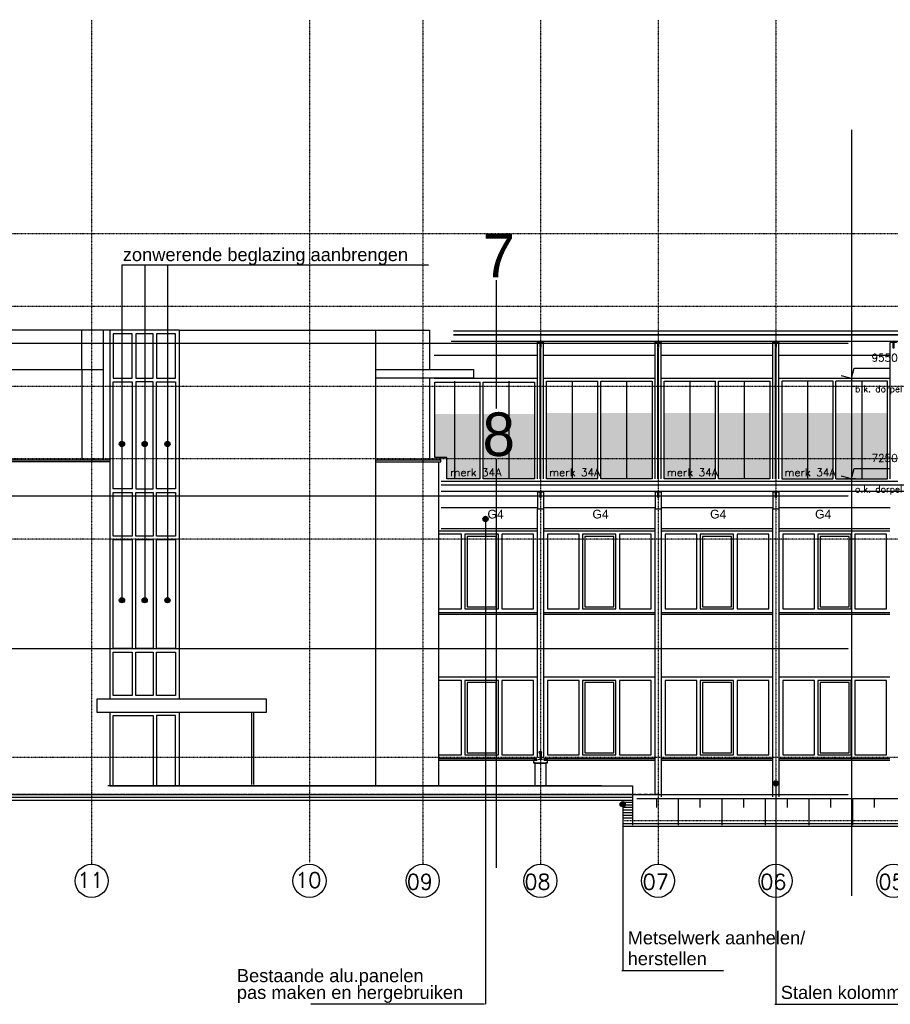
# Model space of a CAD drawing. Extents: x -541908 to 43837, y -41121 to 66863.
# Tile 29 of 41: x -171122 to -151140, y -40215 to -17627. Entities that reach past the tile are written whole.
import ezdxf

# ---------------------------------------------------------------- set-up
doc = ezdxf.new("R2010")
doc.units = 0
doc.header["$LTSCALE"] = 10
doc.header["$MEASUREMENT"] = 0
doc.header["$PDMODE"] = 3
doc.header["$PDSIZE"] = 0.1
for name, pattern in [('DASHDOT', [1, 0.5, -0.25, 0, -0.25]), ('DASHDOT2', [0.5, 0.25, -0.125, 0, -0.125]), ('DD1', [2.66667, 1.66667, -0.5, 0, -0.5])]:
    doc.linetypes.add(name, pattern=pattern)
doc.layers.get('0').update_dxf_attribs({"linetype": 'CONTINUOUS'})
for name, color, linetype in [('_GEVELBESTAAND', 7, 'CONTINUOUS'), ('_MATERIAAL_GEVELS', 3, 'CONTINUOUS'), ('A--01A1_ACEER', 1, 'CONTINUOUS'), ('A--L$1A-_RASTER_NR_02', 21, 'CONTINUOUS'), ('A--L$7A1-_STRAMIEN', 1, 'CONTINUOUS'), ('A--L$7A3-_STRAMIEN', 3, 'CONTINUOUS'), ('A--L$7AC3-_STRAMIEN', 3, 'DASHDOT'), ('A--L01G1_ACEER', 1, 'CONTINUOUS'), ('A--L07GC8_STRAMIEN', 8, 'DASHDOT2'), ('A--L11G1_GRONDWERK', 1, 'CONTINUOUS'), ('A--L21B8_BUITENWAND', 8, 'CONTINUOUS'), ('A--L21G2_BUITENWAND', 2, 'CONTINUOUS'), ('A--L21G3_BUITENWAND', 3, 'CONTINUOUS'), ('A--L21G4_BUITENWAND', 4, 'CONTINUOUS'), ('A--L24D1_TRAPPEN', 1, 'CONTINUOUS'), ('A--L31--', 2, 'CONTINUOUS'), ('A--L31A1_BUITENKOZIJN', 1, 'CONTINUOUS'), ('A--M01A1_MAATVOERING', 1, 'CONTINUOUS'), ('A--M01B1_HOOGTE_MAATV', 1, 'CONTINUOUS'), ('A--T$7A8-_STRAMIEN', 8, 'DASHDOT'), ('A--T01B2_HOOGTE_MAATV', 2, 'CONTINUOUS'), ('A--T01B3_HOOGTE_MAATV', 3, 'CONTINUOUS'), ('A--T1$A-_F123-_0_50MM', 4, 'CONTINUOUS'), ('STRAMIEN', 1, 'DD1'), ('TEKST_KOZIJNMERK', 2, 'CONTINUOUS'), ('X--LR---_CP', 7, 'CONTINUOUS')]:
    doc.layers.add(name, color=color, linetype=linetype)
doc.styles.add('alfa-0_50', font='TSaCor__.ttf', dxfattribs={"height": 1000})
doc.styles.add('HIEMSTRA', font='romans.shx')
doc.styles.add('HOOGTEXT', font='ROMANS.shx', dxfattribs={"height": 2.5})
doc.styles.add('PRES35', font='ARIALBD0.TTF', dxfattribs={"height": 3.5})

# ---------------------------------------------------------------- blocks, each defined once
blk = doc.blocks.new('HOOGTEP')
at = {"layer": 'A--M01A1_MAATVOERING'}
for p, q in [((0, 0), (0.62, 2.33)), ((0.62, 2.33), (8.79, 2.33)), ((-2.41, 0.65), (0, 0))]:
    blk.add_line(p, q, dxfattribs=at)
at = {"layer": 'A--M01B1_HOOGTE_MAATV'}
blk.add_line((-1.38, 0), (0.91, 0), dxfattribs=at)
at = {"layer": 'A--T01B2_HOOGTE_MAATV', "style": 'HOOGTEXT', "flags": 4}
blk.add_attdef('TEKST', (1.84, -0.67), '', height=1.5, dxfattribs=at)
at = {"layer": 'A--T01B3_HOOGTE_MAATV', "style": 'HOOGTEXT', "flags": 4}
blk.add_attdef('HOOGTE', (1.67, 3.82), '', height=1.75, dxfattribs=at)
blk = doc.blocks.new('A$C707D35FB')
at = {"layer": '_MATERIAAL_GEVELS'}
for points in [[(3634.3, 2704.9, 1), (3514.3, 2704.9, 1)], [(120, 2226, 1), (0, 2226, 1)]]:
    blk.add_hatch(color=1, dxfattribs=at).paths.add_polyline_path(points)
at = {"layer": '_MATERIAAL_GEVELS', "color": 1}
for centre in [(3574.3, 2704.9), (60, 2226)]:
    blk.add_circle(centre, 60, dxfattribs=at)
at = {"layer": 'A--L11G1_GRONDWERK'}
blk.add_line((4832.1, 2347.6), (4832.1, 2147.6), dxfattribs=at)
at = {"layer": 'A--L21G3_BUITENWAND'}
for p, q in [((31332.1, 2347.6), (387.6, 2347.6)), ((832.1, 2347.6), (832.1, 2147.6)), ((1332.1, 2347.6), (1332.1, 1747.6)), ((1832.1, 2347.6), (1832.1, 2147.6)), ((2332.1, 2347.6), (2332.1, 1747.6)), ((2832.1, 2347.6), (2832.1, 2147.6)), ((3332.1, 2347.6), (3332.1, 1747.6)), ((3832.1, 2347.6), (3832.1, 2147.6)), ((4332.1, 2347.6), (4332.1, 1747.6)), ((5332.1, 2347.6), (5332.1, 1747.6)), ((5832.1, 2347.6), (5832.1, 2147.6))]:
    blk.add_line(p, q, dxfattribs=at)

msp = doc.modelspace()

# ---------------------------------------------------------------- hatches: boundary and pattern name
at = {"layer": '_MATERIAAL_GEVELS'}
for points in [[(-168715.5, -27362.5, 1), (-168835.5, -27362.5, 1)], [(-168193, -27362.5, 1), (-168313, -27362.5, 1)], [(-167670.6, -27362.5, 1), (-167790.6, -27362.5, 1)], [(-160369.5, -29080.1, 1), (-160489.5, -29080.1, 1)], [(-168715.5, -30945.4, 1), (-168835.5, -30945.4, 1)], [(-168193, -30945.4, 1), (-168313, -30945.4, 1)], [(-167670.6, -30945.4, 1), (-167790.6, -30945.4, 1)], [(-153708.1, -35145.5, 1), (-153828.1, -35145.5, 1)], [(-157222.4, -35624.4, 1), (-157342.4, -35624.4, 1)]]:
    msp.add_hatch(color=1, dxfattribs=at).paths.add_polyline_path(points)
at = {"layer": 'A--L$1A-_RASTER_NR_02'}
h = msp.add_hatch(color=256, dxfattribs=at)
h.paths.add_polyline_path([(-160878.7, -25944.9), (-161592, -25944.9), (-161592, -26676.2), (-160878.7, -26676.2)])
h.paths.add_polyline_path([(-160554, -25944.9), (-160878.7, -25944.9), (-160878.7, -26676.2), (-160554, -26676.2)])
h.paths.add_polyline_path([(-159307.5, -25944.9), (-160487, -25944.9), (-160487, -26676.2), (-159307.5, -26676.2)])
h.paths.add_polyline_path([(-160878.7, -25944.9), (-161592, -25944.9), (-161592, -27672.8), (-161319.8, -27672.8), (-161319.8, -28163.1), (-160878.7, -28163.1)])
h.paths.add_polyline_path([(-160554, -25944.9), (-160878.7, -25944.9), (-160878.7, -28163.1), (-160554, -28163.1)])
h.paths.add_polyline_path([(-159307.5, -25944.9), (-160487, -25944.9), (-160487, -28163.1), (-159307.5, -28163.1)])
h = msp.add_hatch(color=256, dxfattribs=at)
h.paths.add_polyline_path([(-157854, -26652.8), (-157854, -25919.8), (-159033.5, -25919.8), (-159033.5, -26652.8)])
h.paths.add_polyline_path([(-157787, -26652.8), (-156607.5, -26652.8), (-156607.5, -25919.8), (-157787, -25919.8)])
h.paths.add_polyline_path([(-157787, -28163.1), (-156607.5, -28163.1), (-156607.5, -25919.8), (-157787, -25919.8)])
h.paths.add_polyline_path([(-157854, -25919.8), (-159033.5, -25919.8), (-159033.5, -28163.1), (-157854, -28163.1)])
h = msp.add_hatch(color=256, dxfattribs=at)
h.paths.add_polyline_path([(-155154, -26652.8), (-155154, -25919.8), (-156333.5, -25919.8), (-156333.5, -26652.8)])
h.paths.add_polyline_path([(-155087, -26652.8), (-153907.5, -26652.8), (-153907.5, -25919.8), (-155087, -25919.8)])
h.paths.add_polyline_path([(-155087, -28163.1), (-153907.5, -28163.1), (-153907.5, -25919.8), (-155087, -25919.8)])
h.paths.add_polyline_path([(-155154, -25919.8), (-156333.5, -25919.8), (-156333.5, -28163.1), (-155154, -28163.1)])
h = msp.add_hatch(color=256, dxfattribs=at)
h.paths.add_polyline_path([(-152454, -26652.8), (-152454, -25919.8), (-153633.5, -25919.8), (-153633.5, -26652.8)])
h.paths.add_polyline_path([(-152387, -26652.8), (-151207.5, -26652.8), (-151207.5, -25919.8), (-152387, -25919.8)])
h.paths.add_polyline_path([(-152387, -28163.1), (-151207.5, -28163.1), (-151207.5, -25919.8), (-152387, -25919.8)])
h.paths.add_polyline_path([(-152454, -25919.8), (-153633.5, -25919.8), (-153633.5, -28163.1), (-152454, -28163.1)])

# ---------------------------------------------------------------- linework, layer by layer
at = {"layer": '_GEVELBESTAAND', "color": 1}
for p, q in [((-169694.5, -25652.8, -10.7), (-169694.5, -24752.8, -10.7)), ((-172394.5, -25652.8, -10.7), (-169204.8, -25652.8, -10.7)), ((-169694.5, -25652.8, -10.7), (-169694.5, -27722.8, -10.7)), ((-159249.8, -31272.8, -10.7), (-161485.2, -31272.8, -10.7)), ((-156549.8, -31272.8, -10.7), (-159089.8, -31272.8, -10.7)), ((-153849.8, -31272.8, -10.7), (-156389.8, -31272.8, -10.7)), ((-151149.8, -31272.8, -10.7), (-153689.8, -31272.8, -10.7)), ((-159249.8, -34622.8, -10.7), (-161485.2, -34622.8, -10.7)), ((-156549.8, -34622.8, -10.7), (-159089.8, -34622.8, -10.7)), ((-153849.8, -34622.8, -10.7), (-156389.8, -34622.8, -10.7)), ((-151153.8, -34622.8, -10.7), (-153689.8, -34622.8, -10.7)), ((-173684.6, -35402.8, -10.7), (-161510.2, -35402.8, -10.7))]:
    msp.add_line(p, q, dxfattribs=at)
at = {"layer": '_GEVELBESTAAND', "color": 2}
for p, q in [((-169204.8, -24752.8, -10.7), (-169204.8, -27722.8, -10.7)), ((-169054.8, -24752.8, -10.7), (-169054.8, -33212.8, -10.7)), ((-161510.2, -27772.8, -10.7), (-161510.2, -35202.8, -10.7))]:
    msp.add_line(p, q, dxfattribs=at)
at = {"layer": '_GEVELBESTAAND'}
for p, q in [((-167464.8, -24752.8, -10.7), (-169054.8, -24752.8, -10.7)), ((-167464.8, -24752.8, -10.7), (-162954.8, -24752.8, -10.7)), ((-167464.8, -24752.8, -10.7), (-167464.8, -33212.8, -10.7)), ((-162954.8, -24752.8, -10.7), (-162954.8, -35202.8, -10.7)), ((-162954.8, -24752.8, -10.7), (-161710.2, -24752.8, -10.7)), ((-161710.2, -27722.8, -10.7), (-161710.2, -25852.8, -10.7)), ((-162954.8, -27722.8, -10.7), (-161460.2, -27722.8, -10.7)), ((-162954.8, -27772.8, -10.7), (-161460.2, -27772.8, -10.7)), ((-161460.2, -27772.8, -10.7), (-161460.2, -27722.8, -10.7)), ((-161485.2, -29352.8, -10.7), (-159249.8, -29352.8, -10.7)), ((-159089.8, -29352.8, -10.7), (-156549.8, -29352.8, -10.7)), ((-156389.8, -29352.8, -10.7), (-153849.8, -29352.8, -10.7)), ((-153689.8, -29352.8, -10.7), (-151149.8, -29352.8, -10.7)), ((-161485.2, -31222.8, -10.7), (-159249.8, -31222.8, -10.7)), ((-159089.8, -31222.8, -10.7), (-156549.8, -31222.8, -10.7)), ((-156389.8, -31222.8, -10.7), (-153849.8, -31222.8, -10.7)), ((-153689.8, -31222.8, -10.7), (-151149.8, -31222.8, -10.7)), ((-161485.2, -32702.8, -10.7), (-159249.8, -32702.8, -10.7)), ((-159089.8, -32702.8, -10.7), (-156549.8, -32702.8, -10.7)), ((-156389.8, -32702.8, -10.7), (-153849.8, -32702.8, -10.7)), ((-153689.8, -32702.8, -10.7), (-151149.8, -32702.8, -10.7)), ((-167464.8, -33512.8, -10.7), (-167464.8, -35202.8, -10.7)), ((-165804.8, -33512.8, -10.7), (-165804.8, -35173.6, -10.7)), ((-165754.8, -33512.8, -10.7), (-165754.8, -35173.6, -10.7)), ((-161485.2, -34572.8, -10.7), (-159249.8, -34572.8, -10.7)), ((-159089.8, -34572.8, -10.7), (-156549.8, -34572.8, -10.7)), ((-156389.8, -34572.8, -10.7), (-153849.8, -34572.8, -10.7)), ((-153689.8, -34572.8, -10.7), (-151153.8, -34572.8, -10.7))]:
    msp.add_line(p, q, dxfattribs=at)
at = {"layer": '_GEVELBESTAAND', "elevation": -10.7}
for points in [[(-169054.8, -24752.8), (-175094.8, -24752.8), (-175094.8, -25652.8)], [(-161710.2, -25652.8), (-161710.2, -24752.8)]]:
    msp.add_lwpolyline(points, dxfattribs=at)
at = {"layer": '_GEVELBESTAAND', "color": 1, "elevation": -10.7}
for points in [[(-168538.1, -24832.8), (-168974.8, -24832.8), (-168974.8, -25852.8), (-168538.1, -25852.8)], [(-168458.1, -24832.8), (-168458.1, -25852.8), (-168061.4, -25852.8), (-168061.4, -24832.8)], [(-167981.4, -25852.8), (-167544.8, -25852.8), (-167544.8, -24832.8), (-167981.4, -24832.8)], [(-168538.1, -28392.8), (-168974.8, -28392.8), (-168974.8, -25932.8), (-168538.1, -25932.8)], [(-168458.1, -25932.8), (-168458.1, -28392.8), (-168061.4, -28392.8), (-168061.4, -25932.8)], [(-167544.8, -25932.8), (-167544.8, -28392.8), (-167981.4, -28392.8), (-167981.4, -25932.8)], [(-168538.1, -29472.8), (-168974.8, -29472.8), (-168974.8, -28472.8), (-168538.1, -28472.8)], [(-168061.4, -28472.8), (-168061.4, -29472.8), (-168458.1, -29472.8), (-168458.1, -28472.8)], [(-167981.4, -28472.8), (-167544.8, -28472.8), (-167544.8, -29472.8), (-167981.4, -29472.8)], [(-168538.1, -32052.8), (-168974.8, -32052.8), (-168974.8, -29552.8), (-168538.1, -29552.8)], [(-168458.1, -32052.8), (-168458.1, -29552.8), (-168061.4, -29552.8), (-168061.4, -32052.8)], [(-167981.4, -29552.8), (-167544.8, -29552.8), (-167544.8, -32052.8), (-167981.4, -32052.8)], [(-160903.1, -29432.8), (-160903.1, -31142.8), (-160136.4, -31142.8), (-160136.4, -29432.8)], [(-160853.1, -29482.8), (-160853.1, -31092.8), (-160186.4, -31092.8), (-160186.4, -29482.8)], [(-160056.4, -29432.8), (-160056.4, -31142.8), (-159329.8, -31142.8), (-159329.8, -29432.8)], [(-159009.8, -29432.8), (-159009.8, -31142.8), (-158283.1, -31142.8), (-158283.1, -29432.8)], [(-158203.1, -29432.8), (-158203.1, -31142.8), (-157436.4, -31142.8), (-157436.4, -29432.8)], [(-158153.1, -29482.8), (-158153.1, -31092.8), (-157486.4, -31092.8), (-157486.4, -29482.8)], [(-157356.4, -29432.8), (-157356.4, -31142.8), (-156629.8, -31142.8), (-156629.8, -29432.8)], [(-156309.8, -29432.8), (-156309.8, -31142.8), (-155583.1, -31142.8), (-155583.1, -29432.8)], [(-155503.1, -29432.8), (-155503.1, -31142.8), (-154736.4, -31142.8), (-154736.4, -29432.8)], [(-155453.1, -29482.8), (-155453.1, -31092.8), (-154786.4, -31092.8), (-154786.4, -29482.8)], [(-154656.4, -29432.8), (-154656.4, -31142.8), (-153929.8, -31142.8), (-153929.8, -29432.8)], [(-153609.8, -29432.8), (-153609.8, -31142.8), (-152883.1, -31142.8), (-152883.1, -29432.8)], [(-152803.1, -29432.8), (-152803.1, -31142.8), (-152036.4, -31142.8), (-152036.4, -29432.8)], [(-152753.1, -29482.8), (-152753.1, -31092.8), (-152086.4, -31092.8), (-152086.4, -29482.8)], [(-151956.4, -29432.8), (-151956.4, -31142.8), (-151229.8, -31142.8), (-151229.8, -29432.8)], [(-168538.1, -33132.8), (-168974.8, -33132.8), (-168974.8, -32132.8), (-168538.1, -32132.8)], [(-168061.4, -32132.8), (-168061.4, -33132.8), (-168458.1, -33132.8), (-168458.1, -32132.8)], [(-167981.4, -32132.8), (-167544.8, -32132.8), (-167544.8, -33132.8), (-167981.4, -33132.8)], [(-160903.1, -32782.8), (-160903.1, -34492.8), (-160136.4, -34492.8), (-160136.4, -32782.8)], [(-160853.1, -32832.8), (-160853.1, -34442.8), (-160186.4, -34442.8), (-160186.4, -32832.8)], [(-160056.4, -32782.8), (-160056.4, -34492.8), (-159329.8, -34492.8), (-159329.8, -32782.8)], [(-159009.8, -32782.8), (-159009.8, -34492.8), (-158283.1, -34492.8), (-158283.1, -32782.8)], [(-158203.1, -32782.8), (-158203.1, -34492.8), (-157436.4, -34492.8), (-157436.4, -32782.8)], [(-158153.1, -32832.8), (-158153.1, -34442.8), (-157486.4, -34442.8), (-157486.4, -32832.8)], [(-157356.4, -32782.8), (-157356.4, -34492.8), (-156629.8, -34492.8), (-156629.8, -32782.8)], [(-156309.8, -32782.8), (-156309.8, -34492.8), (-155583.1, -34492.8), (-155583.1, -32782.8)], [(-155503.1, -32782.8), (-155503.1, -34492.8), (-154736.4, -34492.8), (-154736.4, -32782.8)], [(-155453.1, -32832.8), (-155453.1, -34442.8), (-154786.4, -34442.8), (-154786.4, -32832.8)], [(-154656.4, -32782.8), (-154656.4, -34492.8), (-153929.8, -34492.8), (-153929.8, -32782.8)], [(-153609.8, -32782.8), (-153609.8, -34492.8), (-152883.1, -34492.8), (-152883.1, -32782.8)], [(-152803.1, -32782.8), (-152803.1, -34492.8), (-152036.4, -34492.8), (-152036.4, -32782.8)], [(-152753.1, -32832.8), (-152753.1, -34442.8), (-152086.4, -34442.8), (-152086.4, -32832.8)], [(-151956.4, -32782.8), (-151956.4, -34492.8), (-151229.8, -34492.8), (-151229.8, -32782.8)]]:
    msp.add_lwpolyline(points, close=True, dxfattribs=at)
at = {"layer": '_GEVELBESTAAND', "color": 2, "elevation": -10.7}
for points in [[(-162954.8, -25652.8), (-160710.2, -25652.8), (-160710.2, -25852.8), (-162954.8, -25852.8)], [(-169054.8, -27772.8), (-175344.8, -27772.8), (-175344.8, -27722.8), (-169054.8, -27722.8)], [(-169054.8, -33512.8), (-169054.8, -35202.8), (-157054.8, -35202.8), (-157054.8, -36102.8)]]:
    msp.add_lwpolyline(points, dxfattribs=at)
at = {"layer": '_GEVELBESTAAND', "color": 1, "elevation": -10.7}
for points in [[(-161485.2, -31142.8), (-160983.1, -31142.8), (-160983.1, -29432.8), (-161485.2, -29432.8)], [(-161485.2, -34492.8), (-160983.1, -34492.8), (-160983.1, -32782.8), (-161485.2, -32782.8)], [(-168974.8, -35202.8), (-168974.8, -33592.8), (-168061.4, -33592.8), (-168061.4, -35202.8)], [(-167544.8, -35202.8), (-167544.8, -33592.8), (-167981.4, -33592.8), (-167981.4, -35202.8)]]:
    msp.add_lwpolyline(points, dxfattribs=at)
at = {"layer": '_GEVELBESTAAND', "color": 2, "elevation": -10.7}
msp.add_lwpolyline([(-165454.8, -33212.8), (-169354.8, -33212.8), (-169354.8, -33512.8), (-165454.8, -33512.8)], close=True, dxfattribs=at)
at = {"layer": '_MATERIAAL_GEVELS', "color": 1}
for p, q in [((-168775.5, -23253.3, -10.7), (-168775.5, -27714.3, -10.7)), ((-168775.5, -23253.3, -10.7), (-161741.6, -23253.3, -10.7)), ((-168253, -23253.3, -10.7), (-168253, -27714.3, -10.7)), ((-167730.6, -23253.3, -10.7), (-167730.6, -27714.3, -10.7)), ((-168775.5, -27714.3, -10.7), (-168775.5, -30995.7, -10.7)), ((-168253, -27714.3, -10.7), (-168253, -30995.7, -10.7)), ((-167730.6, -27714.3, -10.7), (-167730.6, -30995.7, -10.7)), ((-157305.2, -39439.8, -10.7), (-154967.8, -39439.8, -10.7)), ((-160452.3, -40215.1, -10.7), (-164443.3, -40215.1, -10.7)), ((-153791, -40215.1, -10.7), (-150222.5, -40215.1, -10.7))]:
    msp.add_line(p, q, dxfattribs=at)
at = {"layer": '_MATERIAAL_GEVELS', "color": 1, "elevation": -10.7}
for points in [[(-160429.5, -29020.1), (-160429.5, -40215.1)], [(-153768.1, -35085.5), (-153768.1, -40215.1)], [(-157282.4, -35564.4), (-157282.4, -39439.8)]]:
    msp.add_lwpolyline(points, dxfattribs=at)
at = {"layer": '_MATERIAAL_GEVELS', "color": 1}
for centre in [(-168775.5, -27362.5, -10.7), (-168253, -27362.5, -10.7), (-167730.6, -27362.5, -10.7), (-160429.5, -29080.1, -10.7), (-168775.5, -30945.4, -10.7), (-168253, -30945.4, -10.7), (-167730.6, -30945.4, -10.7), (-153768.1, -35145.5, -10.7), (-157282.4, -35624.4, -10.7)]:
    msp.add_circle(centre, 60, dxfattribs=at)
at = {"layer": 'A--01A1_ACEER'}
for p, q in [((-159045.5, -34694.2, -10.7), (-159295.5, -34694.2, -10.7)), ((-159295.5, -34694.2, -10.7), (-159295.5, -35181.8, -10.7)), ((-159045.5, -34694.2, -10.7), (-159045.5, -35181.8, -10.7))]:
    msp.add_line(p, q, dxfattribs=at)
at = {"layer": 'A--01A1_ACEER', "elevation": -10.7}
msp.add_lwpolyline([(-159325.5, -34684.2), (-159325.5, -34609.2), (-159030.5, -34584.2), (-159015.5, -34599.2), (-159015.5, -34684.2), (-159030.5, -34684.2, 1), (-159050.5, -34684.2), (-159290.5, -34684.2, 1), (-159310.5, -34684.2)], format="xyb", close=True, dxfattribs=at)
at = {"layer": 'A--01A1_ACEER'}
msp.add_circle((-159172.2, -34435.2, -10.7), 24, dxfattribs=at)
at = {"layer": 'A--L$7A1-_STRAMIEN'}
for centre in [(-164470.5, -37382.7, -10.7), (-161870.5, -37382.7, -10.7), (-159170.5, -37382.7, -10.7), (-156470.5, -37382.7, -10.7), (-153770.5, -37382.7, -10.7), (-151070.5, -37382.7, -10.7)]:
    msp.add_circle(centre, 379.5, dxfattribs=at)
at = {"layer": 'A--L$7A3-_STRAMIEN'}
msp.add_circle((-169470.5, -37382.7, -10.7), 379.5, dxfattribs=at)
at = {"layer": 'A--L$7AC3-_STRAMIEN'}
for p, q in [((-169470.5, -17626.7, -10.7), (-169470.5, -37003.2, -10.7)), ((-157054.8, -35402.8, -10.7), (-188108.7, -35402.8, -10.7)), ((-105110, -36002.8, -10.7), (-157254.8, -36002.8, -10.6))]:
    msp.add_line(p, q, dxfattribs=at)
at = {"layer": 'A--L01G1_ACEER'}
for p, q in [((-159240.5, -28163.1, -10.7), (-159240.5, -25035.1, -10.5)), ((-159100.5, -28163.1, -10.7), (-159100.5, -25035.1, -10.5)), ((-156540.5, -28163.1, -10.7), (-156540.5, -25035.1, -10.5)), ((-156400.5, -28163.1, -10.7), (-156400.5, -25035.1, -10.5)), ((-153840.5, -28163.1, -10.7), (-153840.5, -25035.1, -10.7)), ((-153700.5, -28163.1, -10.7), (-153700.5, -25035.1, -10.7)), ((-151140.5, -28163.1, -10.7), (-151140.5, -25048.3, -10.7)), ((-159177, -28163.1, -10.7), (-159177, -25160.1, -10.5)), ((-159162, -28163.1, -10.7), (-159162, -25160.1, -10.5)), ((-156477, -28163.1, -10.7), (-156477, -25160.1, -10.5)), ((-156462, -28163.1, -10.7), (-156462, -25160.1, -10.5)), ((-153777, -28163.1, -10.7), (-153777, -25160.1, -10.7)), ((-153762, -28163.1, -10.7), (-153762, -25160.1, -10.7)), ((-159177, -25359.8, -10.7), (-159162, -25359.8, -10.7)), ((-156477, -25359.8, -10.7), (-156462, -25359.8, -10.7)), ((-153777, -25359.8, -10.7), (-153762, -25359.8, -10.7)), ((-160554, -28163.1, -10.7), (-160554, -25944.9, -10.7)), ((-160487, -28163.1, -10.7), (-160487, -25944.9, -10.7)), ((-157854, -28163.1, -10.7), (-157854, -25919.8, -10.7)), ((-157787, -28163.1, -10.7), (-157787, -25919.8, -10.7)), ((-155154, -28163.1, -10.7), (-155154, -25919.8, -10.7)), ((-155087, -28163.1, -10.7), (-155087, -25919.8, -10.7)), ((-152454, -28163.1, -10.7), (-152454, -25919.8, -10.7)), ((-152454, -28163.1, -10.7), (-152454, -25919.8, -10.7)), ((-152387, -28163.1, -10.7), (-152387, -25919.8, -10.7)), ((-152387, -28163.1, -10.7), (-152387, -25919.8, -10.7))]:
    msp.add_line(p, q, dxfattribs=at)
at = {"layer": 'A--L01G1_ACEER', "ltscale": 0.1, "elevation": -10.7}
for points in [[(-159100.5, -25006.1), (-159100.5, -25019.1, -0.4142136), (-159102.5, -25021.1), (-159158.5, -25021.1, 0.4142136), (-159162, -25024.6), (-159162, -25144.1, -0.4142136), (-159164, -25146.1), (-159175, -25146.1, -0.4142136), (-159177, -25144.1), (-159177, -25024.6, 0.4142136), (-159180.5, -25021.1), (-159238.5, -25021.1, -0.4142136), (-159240.5, -25019.1), (-159240.5, -25006.1)], [(-156400.5, -25006.1), (-156400.5, -25019.1, -0.4142136), (-156402.5, -25021.1), (-156458.5, -25021.1, 0.4142136), (-156462, -25024.6), (-156462, -25144.1, -0.4142136), (-156464, -25146.1), (-156475, -25146.1, -0.4142136), (-156477, -25144.1), (-156477, -25024.6, 0.4142136), (-156480.5, -25021.1), (-156538.5, -25021.1, -0.4142136), (-156540.5, -25019.1), (-156540.5, -25006.1)], [(-153700.5, -25006.1), (-153700.5, -25019.1, -0.4142136), (-153702.5, -25021.1), (-153758.5, -25021.1, 0.4142136), (-153762, -25024.6), (-153762, -25144.1, -0.4142136), (-153764, -25146.1), (-153775, -25146.1, -0.4142136), (-153777, -25144.1), (-153777, -25024.6, 0.4142136), (-153780.5, -25021.1), (-153838.5, -25021.1, -0.4142136), (-153840.5, -25019.1), (-153840.5, -25006.1)], [(-151000.5, -25019.3), (-151000.5, -25032.3, -0.4142136), (-151002.5, -25034.3), (-151058.5, -25034.3, 0.4142136), (-151062, -25037.8), (-151062, -25157.3, -0.4142136), (-151064, -25159.3), (-151075, -25159.3, -0.4142136), (-151077, -25157.3), (-151077, -25037.8, 0.4142136), (-151080.5, -25034.3), (-151138.5, -25034.3, -0.4142136), (-151140.5, -25032.3), (-151140.5, -25019.3)]]:
    msp.add_lwpolyline(points, format="xyb", close=True, dxfattribs=at)
at = {"layer": 'A--L01G1_ACEER', "elevation": -10.7}
for points in [[(-161319.8, -28163.1), (-161319.8, -27672.8), (-161592, -27672.8), (-161592, -25944.9), (-160554, -25944.9)], [(-160487, -25944.9), (-159307.5, -25944.9), (-159307.5, -28163.1), (-160487, -28163.1)], [(-157854, -28163.1), (-159033.5, -28163.1), (-159033.5, -25919.8), (-157854, -25919.8)], [(-157787, -25919.8), (-156607.5, -25919.8), (-156607.5, -28163.1), (-157787, -28163.1)], [(-155154, -28163.1), (-156333.5, -28163.1), (-156333.5, -25919.8), (-155154, -25919.8)], [(-155087, -25919.8), (-153907.5, -25919.8), (-153907.5, -28163.1), (-155087, -28163.1)], [(-152454, -25919.8), (-153633.5, -25919.8), (-153633.5, -28163.1), (-152454, -28163.1)], [(-152387, -28163.1), (-151207.5, -28163.1), (-151207.5, -25919.8), (-152387, -25919.8)], [(-160554, -28163.1), (-161319.8, -28163.1)]]:
    msp.add_lwpolyline(points, dxfattribs=at)
at = {"layer": 'A--L07GC8_STRAMIEN'}
for p, q in [((-223927, -25049.3, -10.7), (-152098.4, -25049.3, -10.7)), ((-223927, -28549.3, -10.7), (-152098.4, -28549.3, -10.7)), ((-223927, -32049.3, -10.7), (-152098.4, -32049.3, -10.7)), ((-223927, -35402.8, -10.7), (-152098.4, -35402.8, -10.7))]:
    msp.add_line(p, q, dxfattribs=at)
at = {"layer": 'A--L11G1_GRONDWERK'}
msp.add_line((-152029.9, -20157.3, -10.7), (-152029.9, -37723.6, -10.7), dxfattribs=at)
at = {"layer": 'A--L21B8_BUITENWAND'}
for p, q in [((-151348.5, -31272.8, -10.7), (-153494.4, -31272.8, -10.7)), ((-153497.7, -32702.8, -10.7), (-151347.6, -32702.8, -10.7)), ((-151346.3, -34622.8, -10.7), (-153502.2, -34622.8, -10.7)), ((-157769.8, -35202.8, -10.7), (-169095.6, -35202.8, -10.7))]:
    msp.add_line(p, q, dxfattribs=at)
at = {"layer": 'A--L21G2_BUITENWAND'}
for p, q in [((-142126, -25006.1, -11.4), (-161218, -25006.1, -10.4)), ((-161610.4, -25320.5, -10.7), (-159240.5, -25320.5, -10.7)), ((-159100.5, -25320.5, -10.7), (-156540.5, -25320.5, -10.7)), ((-156400.5, -25320.5, -10.7), (-153840.5, -25320.5, -10.7)), ((-153700.5, -25320.5, -10.7), (-151140.5, -25320.5, -10.7)), ((-161610.4, -25852.8, -10.7), (-159240.5, -25852.8, -10.7)), ((-159100.5, -25852.8, -10.7), (-156540.5, -25852.8, -10.7)), ((-156400.5, -25852.8, -10.7), (-153840.5, -25852.8, -10.7)), ((-153700.5, -25852.8, -10.7), (-151140.5, -25852.8, -10.7)), ((-159240.5, -28464.4, -10.7), (-159240.5, -28850.4, -10.7)), ((-159100.5, -28464.4, -10.7), (-159100.5, -28850.4, -10.7)), ((-156540.5, -28464.4, -10.7), (-156540.5, -28850.4, -10.7)), ((-156400.5, -28464.4, -10.7), (-156400.5, -28850.4, -10.7)), ((-153840.3, -28464.4, -10.7), (-153840.3, -28850.4, -10.7)), ((-153700.3, -28464.4, -10.7), (-153700.3, -28850.4, -10.7)), ((-161447.3, -28820.5, -10.7), (-159240.5, -28820.5, -10.7)), ((-159240.5, -28850.4, -10.7), (-159100.8, -28850.4, -10.7)), ((-159240.3, -28850.4, -10.7), (-159100.6, -28850.4, -10.7)), ((-159100.5, -28820.5, -10.7), (-156540.5, -28820.5, -10.7)), ((-156540.5, -28850.4, -10.7), (-156400.8, -28850.4, -10.7)), ((-156540.3, -28850.4, -10.7), (-156400.6, -28850.4, -10.7)), ((-156400.5, -28820.5, -10.7), (-153840.5, -28820.5, -10.7)), ((-153840.3, -28850.4, -10.7), (-153700.6, -28850.4, -10.7)), ((-153840.2, -28850.4, -10.7), (-153700.5, -28850.4, -10.7)), ((-153700.5, -28820.5, -10.7), (-151140.5, -28820.5, -10.7))]:
    msp.add_line(p, q, dxfattribs=at)
at = {"layer": 'A--L21G2_BUITENWAND', "elevation": -10.7}
for points in [[(-161166, -24761.8), (-141650.7, -24761.8)], [(-161166, -24763.8), (-141650.7, -24763.8)], [(-161166, -24765.8), (-141650.7, -24765.8)], [(-161166, -24767.8), (-141650.7, -24767.8)], [(-161166, -24850.1), (-142126, -24850.1)], [(-161166, -24850.1), (-141650.7, -24850.1)], [(-161166, -24852.1), (-141650.7, -24852.1)], [(-161166, -24854.1), (-141650.7, -24854.1)], [(-161166, -24856.1), (-141650.7, -24856.1)], [(-161447.3, -28213.1), (-117190.8, -28213.1)], [(-159240.3, -34546.8), (-159240.3, -28850.4), (-159100.6, -28850.4), (-159100.6, -34545.2)], [(-156540.3, -35402.8), (-156540.3, -28850.4), (-156400.6, -28850.4), (-156400.6, -35452.8)], [(-153840.3, -35452.8), (-153840.3, -28850.4), (-153700.6, -28850.4), (-153700.6, -35452.8)]]:
    msp.add_lwpolyline(points, dxfattribs=at)
at = {"layer": 'A--L21G2_BUITENWAND', "ltscale": 0.1, "elevation": -10.7}
for points in [[(-159100.5, -28451.4), (-159100.5, -28464.4, -0.4142136), (-159102.5, -28466.4), (-159158.5, -28466.4, 0.4142136), (-159162, -28469.9), (-159162, -28589.4, -0.4142136), (-159164, -28591.4), (-159175, -28591.4, -0.4142136), (-159177, -28589.4), (-159177, -28469.9, 0.4142136), (-159180.5, -28466.4), (-159238.5, -28466.4, -0.4142136), (-159240.5, -28464.4), (-159240.5, -28451.4)], [(-156400.5, -28451.4), (-156400.5, -28464.4, -0.4142136), (-156402.5, -28466.4), (-156458.5, -28466.4, 0.4142136), (-156462, -28469.9), (-156462, -28589.4, -0.4142136), (-156464, -28591.4), (-156475, -28591.4, -0.4142136), (-156477, -28589.4), (-156477, -28469.9, 0.4142136), (-156480.5, -28466.4), (-156538.5, -28466.4, -0.4142136), (-156540.5, -28464.4), (-156540.5, -28451.4)], [(-153700.3, -28451.4), (-153700.3, -28464.4, -0.4142136), (-153702.3, -28466.4), (-153758.3, -28466.4, 0.4142136), (-153761.8, -28469.9), (-153761.8, -28589.4, -0.4142136), (-153763.8, -28591.4), (-153774.8, -28591.4, -0.4142136), (-153776.8, -28589.4), (-153776.8, -28469.9, 0.4142136), (-153780.3, -28466.4), (-153838.3, -28466.4, -0.4142136), (-153840.3, -28464.4), (-153840.3, -28451.4)]]:
    msp.add_lwpolyline(points, format="xyb", close=True, dxfattribs=at)
at = {"layer": 'A--L21G3_BUITENWAND'}
for p, q in [((-117190.8, -28451.4, -10.7), (-161447.3, -28451.4, -10.7)), ((-161447.3, -29302.8, -10.7), (-159248.5, -29302.8, -10.7)), ((-159100.6, -29302.8, -10.7), (-156548.5, -29302.8, -10.7)), ((-156400.6, -29302.8, -10.7), (-153848.5, -29302.8, -10.7)), ((-153700.6, -29302.8, -10.7), (-151148.5, -29302.8, -10.7)), ((-188108.7, -35463.2, -21.3), (-157054.8, -35463.2, -21.3)), ((-188108.7, -35528.2, -21.3), (-157054.8, -35528.2, -21.3)), ((-157054.8, -35582.8, -10.6), (-157254.8, -35582.8, -10.6)), ((-157054.8, -35642.8, -10.6), (-157254.8, -35642.8, -10.6)), ((-157054.8, -35702.8, -10.6), (-157254.8, -35702.8, -10.6)), ((-157054.8, -35762.8, -10.6), (-157254.8, -35762.8, -10.6)), ((-157054.8, -35822.8, -10.6), (-157254.8, -35822.8, -10.6)), ((-157054.8, -35882.8, -10.6), (-157254.8, -35882.8, -10.6)), ((-157054.8, -35942.8, -10.6), (-157254.8, -35942.8, -10.6)), ((-157254.8, -36070.3, -10.6), (-105110, -36063.2, -21.3)), ((-157254.8, -36128.2, -10.6), (-105110, -36128.2, -21.3))]:
    msp.add_line(p, q, dxfattribs=at)
at = {"layer": 'A--L21G3_BUITENWAND', "elevation": -10.7}
msp.add_lwpolyline([(-161447.3, -28301.4), (-117190.8, -28301.4)], dxfattribs=at)
at = {"layer": 'A--L21G4_BUITENWAND'}
for p, q in [((-160178.5, -26548.2, -10.7), (-160178.5, -23604.5, -10.7)), ((-160178.5, -37081.4, -10.7), (-160178.5, -27702.8, -10.7))]:
    msp.add_line(p, q, dxfattribs=at)
at = {"layer": 'A--L24D1_TRAPPEN'}
for p, q in [((-159186, -34454.8, -10.7), (-159186, -34598.1, -10.7)), ((-159156, -34452.9, -10.7), (-159156, -34598.1, -10.7))]:
    msp.add_line(p, q, dxfattribs=at)
at = {"layer": 'A--L31A1_BUITENKOZIJN'}
for p, q in [((-161143.7, -25919.8, -10.7), (-161143.7, -28163.1, -10.7)), ((-159897.2, -25919.8, -10.7), (-159897.2, -28163.1, -10.7)), ((-158443.7, -25919.8, -10.7), (-158443.7, -28163.1, -10.7)), ((-157197.2, -25919.8, -10.7), (-157197.2, -28163.1, -10.7)), ((-155743.7, -25919.8, -10.7), (-155743.7, -28163.1, -10.7)), ((-154497.2, -25919.8, -10.7), (-154497.2, -28163.1, -10.7)), ((-153043.7, -25919.8, -10.7), (-153043.7, -28163.1, -10.7)), ((-151797.2, -25919.8, -10.7), (-151797.2, -28163.1, -10.7))]:
    msp.add_line(p, q, dxfattribs=at)
at = {"layer": 'A--T$7A8-_STRAMIEN', "color": 8}
for p, q in [((-164470.5, -17626.7, -10.7), (-164470.5, -36962.6, -10.7)), ((-161870.5, -17626.7, -10.7), (-161870.5, -37003.2, -10.7)), ((-159170.5, -17626.7, -10.7), (-159170.5, -37003.2, -10.7)), ((-156470.5, -17626.7, -10.7), (-156470.5, -37003.2, -10.7)), ((-153770.5, -17626.7, -10.7), (-153770.5, -37003.2, -10.7)), ((-105110, -22540.8, -10.7), (-207021.8, -22540.8, -10.7)), ((-105110, -24202.8, -10.7), (-207021.8, -24202.8, -10.7)), ((-105110, -26040.8, -10.7), (-207021.8, -26040.8, -10.7)), ((-105110, -27702.8, -10.7), (-207021.8, -27702.8, -10.7)), ((-105110, -29540.8, -10.7), (-207021.8, -29540.8, -10.7)), ((-62116, -34552.8, -10.7), (-207021.8, -34552.8, -10.7))]:
    msp.add_line(p, q, dxfattribs=at)
at = {"layer": 'STRAMIEN', "ltscale": 5}
msp.add_line((-156449, -35402.8, -10.7), (-173684.6, -35402.8, -10.7), dxfattribs=at)
at = {"layer": 'X--LR---_CP'}
msp.add_point((-159033.5, -28163.1, -10.7), dxfattribs=at)
at = {"layer": 'X--LR---_CP', "color": 1}
for p in [(-156607.5, -28163.1, -10.7), (-156607.5, -28163.1, -10.7), (-153907.5, -28163.1, -10.7), (-153907.5, -28163.1, -10.7)]:
    msp.add_point(p, dxfattribs=at)

# ---------------------------------------------------------------- block references
ref = msp.add_blockref('HOOGTEP', (-152029.9, -25852.8, -10.7), dxfattribs=dict(xscale=100, yscale=100, zscale=100))
ref.add_attrib('TEKST', 'b.k. dorpel', (-151948.4, -26170.9, -10.7), dxfattribs={"layer": 'A--T01B2_HOOGTE_MAATV', "height": 150, "style": 'HOOGTEXT', "flags": 4})
ref.add_attrib('HOOGTE', '9550+P', (-151571, -25470.9, -10.7), dxfattribs={"layer": 'A--T01B3_HOOGTE_MAATV', "height": 175, "style": 'HOOGTEXT', "flags": 4})
ref = msp.add_blockref('HOOGTEP', (-152029.9, -28152.8, -10.7), dxfattribs=dict(xscale=100, yscale=100, zscale=100))
ref.add_attrib('TEKST', 'o.k. dorpel', (-151948.4, -28470.9, -10.7), dxfattribs={"layer": 'A--T01B2_HOOGTE_MAATV', "height": 150, "style": 'HOOGTEXT', "flags": 4})
ref.add_attrib('HOOGTE', '7250+P', (-151571, -27770.9, -10.7), dxfattribs={"layer": 'A--T01B3_HOOGTE_MAATV', "height": 175, "style": 'HOOGTEXT', "flags": 4})
at = {"layer": 'A--L31--', "linetype": 'Continuous'}
msp.add_blockref('A$C707D35FB', (-157342.4, -37850.4, -10.7), dxfattribs=at)

# ---------------------------------------------------------------- texts
at = {"layer": '_MATERIAAL_GEVELS', "style": 'PRES35'}
for s, height, p in [('zonwerende beglazing aanbrengen', 300, (-168755.8, -23165.3, -10.7)), ('G4', 200, (-160387, -29070.1, -10.7)), ('G4', 200, (-157977.4, -29070.1, -10.7)), ('G4', 200, (-155277.2, -29070.1, -10.7)), ('G4', 200, (-152867.6, -29070.1, -10.7)), ('Metselwerk aanhelen/', 300, (-157168.3, -38839.7, -10.7)), ('herstellen', 300, (-157168.3, -39317, -10.7)), ('Bestaande alu.panelen', 300, (-166137.9, -39706.7, -10.7)), ('pas maken en hergebruiken', 300, (-166137.9, -40091.9, -10.7)), ('Stalen kolommen', 300, (-153654, -40092.4, -10.7))]:
    msp.add_text(s, height=height, dxfattribs=at).set_placement(p)
at = {"layer": 'A--L$7A3-_STRAMIEN', "style": 'HIEMSTRA'}
for s, p in [('11', (-169797.8, -37540.5, -10.7)), ('10', (-164797.8, -37540.5, -10.7)), ('09', (-162238.3, -37580.5, -10.7)), ('08', (-159538.3, -37580.5, -10.7)), ('07', (-156824.9, -37580.5, -10.7)), ('06', (-154124.9, -37580.5, -10.7)), ('05', (-151411.5, -37580.5, -10.7))]:
    msp.add_text(s, height=350, dxfattribs=at).set_placement(p)
at = {"layer": 'A--T1$A-_F123-_0_50MM', "char_height": 1000, "width": 663.675, "attachment_point": 1, "style": 'alfa-0_50'}
for s, insert in [('7', (-160499.6, -22538.5, -10.7)), ('8', (-160499.6, -26636.8, -10.7))]:
    msp.add_mtext(s, dxfattribs=dict(at, insert=insert))
at = {"layer": 'TEKST_KOZIJNMERK', "style": 'HIEMSTRA'}
for p in [(-161239.8, -28101.8, -10.7), (-158969.8, -28101.8, -10.7), (-156269.8, -28101.8, -10.7), (-153569.8, -28101.8, -10.7)]:
    msp.add_text('merk 34A', height=180, dxfattribs=at).set_placement(p)

doc.saveas('drawing.dxf')
